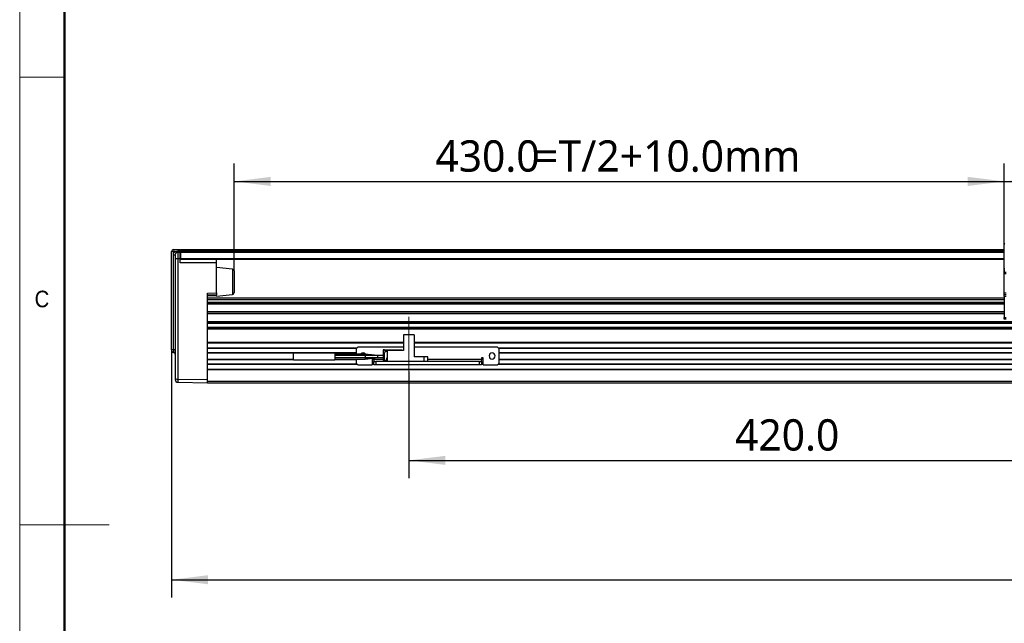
# Model space of a CAD drawing. Header units: millimetres. Extents: x 25 to 2075, y 25 to 1460.
# Tile 2 of 15: x 25 to 575, y 687 to 1025. Entities that reach past the tile are written whole.
import ezdxf

# ---------------------------------------------------------------- set-up
doc = ezdxf.new("R2010")
doc.units = ezdxf.units.MM
doc.header["$LTSCALE"] = 5
doc.linetypes.add('CENTER', pattern=[10.16, 6.35, -1.27, 1.27, -1.27])
doc.linetypes.add('CENTERX2', pattern=[20.32, 12.7, -2.54, 2.54, -2.54])
doc.layers.add('中心线', color=1, linetype='CENTER')
doc.layers.add('标注', color=7, linetype='Continuous')
doc.styles.add('SLDTEXTSTYLE1', font='GOTHIC.TTF', dxfattribs={"width": 0.913})
doc.styles.add('SLDTEXTSTYLE10', font='MSYH.TTC')
doc.dimstyles.new('SLDDIMSTYLE1', dxfattribs={"dimtxt": 17.5, "dimasz": 20.4, "dimexe": 0, "dimexo": 0.0625, "dimgap": 4.375, "dimtad": 2, "dimrnd": 1e-09, "dimzin": 4, "dimdsep": 46, "dimtxsty": 'SLDTEXTSTYLE10', "dimsah": 1, "dimcen": 0.09, "dimadec": 0, "dimazin": 1, "dimtfac": 1, "dimtofl": 0, "dimtmove": 0, "dimatfit": 3, "dimfxl": 0, "dimfrac": 2, "dimtolj": 1, "dimtzin": 12, "dimarcsym": 0})

# ---------------------------------------------------------------- blocks, each defined once
blk = doc.blocks.new('_D_6')
at = {"layer": '标注'}
for p, q in [((574.82, 883.56), (574.82, 944.28)), ((764.82, 883.56), (764.82, 944.28)), ((574.82, 934.28), (764.82, 934.28))]:
    blk.add_line(p, q, dxfattribs=at)
for points in [[(574.82, 934.28), (595.22, 931.74), (595.22, 936.82)], [(764.82, 934.28), (744.42, 936.82), (744.42, 931.74)]]:
    blk.add_solid(points, dxfattribs=at)
at = {"layer": '标注', "insert": (641.94, 957.24), "char_height": 17.5, "attachment_point": 1, "style": 'SLDTEXTSTYLE10'}
blk.add_mtext('190.0', dxfattribs=at)
blk = doc.blocks.new('_D_8')
at = {"layer": '标注'}
for p, q in [((109.82, 840.28), (109.82, 701.76)), ((1229.82, 840.28), (1229.82, 701.76)), ((109.82, 711.76), (1229.82, 711.76))]:
    blk.add_line(p, q, dxfattribs=at)
for points in [[(109.82, 711.76), (130.22, 709.22), (130.22, 714.3)], [(1229.82, 711.76), (1209.42, 714.3), (1209.42, 709.22)]]:
    blk.add_solid(points, dxfattribs=at)
at = {"layer": '标注', "insert": (635.62, 734.72), "char_height": 17.5, "attachment_point": 1, "style": 'SLDTEXTSTYLE10'}
blk.add_mtext('1120.0', dxfattribs=at)
blk = doc.blocks.new('_D_9')
at = {"layer": '标注'}
for p, q in [((144.82, 884.36), (144.82, 944.28)), ((574.82, 883.56), (574.82, 944.28)), ((144.82, 934.28), (574.82, 934.28))]:
    blk.add_line(p, q, dxfattribs=at)
for points in [[(144.82, 934.28), (165.22, 931.74), (165.22, 936.82)], [(574.82, 934.28), (554.42, 936.82), (554.42, 931.74)]]:
    blk.add_solid(points, dxfattribs=at)
at = {"layer": '标注', "char_height": 17.5, "attachment_point": 1, "style": 'SLDTEXTSTYLE10'}
for s, insert in [('430.0', (257.09, 957.24)), ('=T/2+10.0mm', (312.85, 957.24))]:
    blk.add_mtext(s, dxfattribs=dict(at, insert=insert))
blk = doc.blocks.new('_D_10')
at = {"layer": '标注'}
for p, q in [((662.32, 844.36), (662.32, 768.45)), ((242.32, 828.01), (242.32, 768.45)), ((242.32, 778.45), (662.32, 778.45))]:
    blk.add_line(p, q, dxfattribs=at)
for points in [[(242.32, 778.45), (262.72, 775.91), (262.72, 780.99)], [(662.32, 778.45), (641.92, 780.99), (641.92, 775.91)]]:
    blk.add_solid(points, dxfattribs=at)
at = {"layer": '标注', "insert": (424.44, 801.41), "char_height": 17.5, "attachment_point": 1, "style": 'SLDTEXTSTYLE10'}
blk.add_mtext('420.0', dxfattribs=at)

msp = doc.modelspace()

# ---------------------------------------------------------------- linework, layer by layer
at = {"color": 7, "linetype": 'Continuous', "lineweight": 18}
for p, q in [((25, 1460), (25, 25)), ((50, 1435), (50, 50)), ((25, 992.5), (50, 992.5)), ((25, 742.5), (75, 742.5))]:
    msp.add_line(p, q, dxfattribs=at)
at = {"color": 7, "linetype": 'Continuous', "lineweight": 50}
msp.add_line((50, 1435), (50, 50), dxfattribs=at)
at = {"color": 0, "linetype": 'Continuous', "lineweight": -3}
for p, q in [((110.8021012, 896.1975233), (114.5195833, 896.2624104)), ((114.5195833, 895.5124126), (114.5195833, 896.2624104)), ((115.0695553, 896.2624104), (574.8195818, 896.2624104)), ((115.0695553, 895.5124126), (115.0695553, 896.2624104)), ((574.8195818, 899.4624124), (575.1195794, 899.76241)), ((574.8195818, 885.3269846), (574.8195818, 899.4624124)), ((574.8195818, 899.4624124), (575.1195794, 899.4624124)), ((109.8195782, 840.2799399), (109.8195782, 895.1976703)), ((110.8021012, 895.1976703), (109.8195782, 895.1976703)), ((111.8028632, 895.2151419), (110.8021012, 895.1976703)), ((110.8021012, 840.2799399), (110.8021012, 895.1976703)), ((110.8370295, 893.2412372), (111.8195525, 893.2412372)), ((110.8370295, 840.2793308), (110.8370295, 893.2412372)), ((111.8028632, 895.2151419), (113.2972112, 895.4910741)), ((111.8195525, 891.2415386), (111.8195525, 824.4158463)), ((111.8195525, 891.2415386), (113.2933965, 891.2415386)), ((113.2933965, 894.7410093), (113.2892242, 894.6084262)), ((113.2933965, 894.7410093), (114.5195833, 894.7624074)), ((113.2933965, 891.2415386), (114.5195833, 891.2629442)), ((113.2933965, 891.2415386), (113.2933965, 823.7946205)), ((113.2972112, 895.4910741), (114.5195833, 895.5124126)), ((114.5195833, 894.7624074), (114.5195833, 895.5124126)), ((114.5195833, 891.2629442), (114.5195833, 894.7624074)), ((115.0695553, 893.2624118), (114.5195833, 893.2624118)), ((114.5195833, 892.6766248), (115.0695553, 892.6766248)), ((115.0695553, 891.3481937), (114.5195833, 891.3481937)), ((114.5195833, 888.7624101), (114.5195833, 891.2629442)), ((115.0695553, 890.7624067), (114.5195833, 890.7624067)), ((115.0695553, 894.7624074), (115.0695553, 895.5124126)), ((115.0695553, 895.5124126), (574.8195818, 895.5124126)), ((115.0695553, 894.7624074), (574.8195818, 894.7624074)), ((115.0695553, 891.2624077), (115.0695553, 894.7624074)), ((115.0695553, 891.0624118), (115.0695553, 891.2624077)), ((115.0695553, 891.2624077), (574.8195818, 891.2624077)), ((115.0695553, 890.7624067), (115.0695553, 891.0624118)), ((115.0695553, 891.0624118), (574.8195818, 891.0624118)), ((115.0695553, 890.7624067), (574.8195818, 890.7624067)), ((134.8195544, 888.7624101), (134.8195544, 890.7624067)), ((134.8195544, 888.7624101), (114.5195833, 888.7624101)), ((134.8195544, 871.9733388), (134.8195544, 888.7624101)), ((143.9190975, 885.3524582), (134.8195544, 886.2624125)), ((143.9190975, 885.3524582), (143.9190975, 871.1723604)), ((574.8195818, 884.797837), (574.8195818, 885.3269846)), ((144.8196044, 884.357422), (144.8196044, 872.1673967)), ((574.8195818, 883.7624111), (574.8195818, 884.797837)), ((575.1195794, 883.7624111), (574.8195818, 883.7624111)), ((574.8195818, 883.7624111), (574.8195818, 883.5624078)), ((574.8195818, 883.5624078), (575.8195838, 883.5624078)), ((574.8195818, 882.5624095), (574.8195818, 883.5624078)), ((575.8195838, 882.5624095), (574.8195818, 882.5624095)), ((574.8195818, 872.0624105), (574.8195818, 882.5624095)), ((109.8195782, 875.1025454), (109.7570529, 875.1025454)), ((129.8195591, 871.7626364), (134.8195544, 871.9733388)), ((129.8195591, 868.6709845), (129.8195591, 871.7626364)), ((129.8195591, 870.8481075), (134.8195544, 870.9353836)), ((134.8195544, 870.349686), (129.8195591, 870.2624099)), ((129.8195591, 869.2624116), (574.8195818, 869.2624116)), ((134.8195544, 871.9733388), (134.8195544, 870.9353836)), ((134.8195544, 870.2624099), (143.9190975, 871.1723604)), ((134.8195544, 870.349686), (134.8195544, 870.9353836)), ((134.8195544, 870.349686), (134.8195544, 870.2624099)), ((574.8195818, 872.0624105), (575.8195838, 872.0624105)), ((574.8195818, 871.0624085), (574.8195818, 872.0624105)), ((574.8195818, 871.0624085), (575.8195838, 871.0624085)), ((574.8195818, 870.0624102), (574.8195818, 871.0624085)), ((575.8195838, 870.0624102), (574.8195818, 870.0624102)), ((574.8195818, 870.0624102), (574.8195818, 858.2624079)), ((129.8195591, 868.2624095), (129.8195591, 868.6709845)), ((129.8195591, 866.8124111), (129.8195591, 868.2624095)), ((129.8195591, 868.2624095), (574.8195818, 868.2624095)), ((129.8195591, 866.8124111), (574.8195818, 866.8124111)), ((129.8195591, 860.3124091), (129.8195591, 866.8124111)), ((574.8195818, 865.9407267), (129.8195591, 865.9407267)), ((574.8195818, 865.756362), (129.8195591, 865.756362)), ((574.8195818, 861.3684581), (129.8195591, 861.3684581)), ((574.8195818, 861.1840897), (129.8195591, 861.1840897)), ((574.8195818, 860.3124091), (129.8195591, 860.3124091)), ((129.8195591, 856.0624079), (129.8195591, 860.3124091)), ((574.8195818, 858.2624079), (575.8195838, 858.2624079)), ((574.8195818, 857.2624096), (574.8195818, 858.2624079)), ((129.8195591, 856.0624079), (662.3195808, 856.0624079)), ((129.8195591, 856.0573154), (129.8195591, 856.0624079)), ((129.8195591, 855.3124101), (129.8195591, 856.0573154)), ((129.8195591, 855.0124088), (129.8195591, 855.3124101)), ((129.8195591, 855.3124101), (662.3195808, 855.3124101)), ((129.8195591, 855.3124101), (662.3195808, 855.3124101)), ((129.8195591, 852.8124088), (129.8195591, 855.0124088)), ((129.8195591, 855.0124088), (662.3195808, 855.0124088)), ((129.8195591, 852.3124096), (129.8195591, 852.8124088)), ((129.8195591, 852.8124088), (662.3195808, 852.8124088)), ((129.8195591, 852.3124096), (662.3195808, 852.3124096)), ((129.8195591, 852.0124101), (129.8195591, 852.3124096)), ((575.8195838, 857.2624096), (574.8195818, 857.2624096)), ((129.8195591, 844.3866738), (129.8195591, 852.0124101)), ((129.8195591, 852.0124101), (662.3195808, 852.0124101)), ((239.3195799, 848.6624093), (239.3195799, 839.7624095)), ((245.319592, 848.6624093), (239.3195799, 848.6624093)), ((245.319592, 848.6624093), (245.319592, 836.2624099)), ((129.8195591, 844.1745409), (129.8195591, 844.3866738)), ((129.8195591, 844.3866738), (239.3195799, 844.3866738)), ((129.8195591, 841.3502773), (129.8195591, 844.1745409)), ((129.8195591, 844.1745409), (239.3195799, 844.1745409)), ((129.8195591, 841.1381462), (129.8195591, 841.3502773)), ((129.8195591, 841.3502773), (213.407444, 841.3502773)), ((213.8195803, 841.7624098), (212.8195932, 840.7624097)), ((239.3195799, 841.7624098), (213.8195803, 841.7624098)), ((245.319592, 844.3866738), (662.3195808, 844.3866738)), ((245.319592, 844.1745409), (662.3373862, 844.1745409)), ((291.8195894, 841.7624098), (245.319592, 841.7624098)), ((292.8195765, 840.7624097), (291.8195894, 841.7624098)), ((292.2317257, 841.3502773), (1047.4074354, 841.3502773)), ((110.8021012, 840.2799399), (109.8195782, 840.2799399)), ((110.8370295, 840.2793308), (110.8021012, 840.2799399)), ((110.8021012, 838.7801697), (110.8370295, 838.7795606)), ((111.8195525, 840.2793308), (110.8370295, 840.2793308)), ((110.8401289, 838.8101713), (110.8370295, 838.7795606)), ((129.8195591, 838.7624094), (129.8195591, 841.1381462)), ((129.8195591, 841.1381462), (213.1953111, 841.1381462)), ((129.8195591, 838.4624099), (129.8195591, 838.7624094)), ((129.8195591, 838.7624094), (212.8195932, 838.7624094)), ((129.8195591, 838.4624099), (212.8195932, 838.4624099)), ((129.8195591, 835.0624091), (129.8195591, 838.4624099)), ((200.9208372, 838.2624102), (177.9183319, 838.2624102)), ((217.9208865, 837.7624092), (200.9183338, 837.7624092)), ((217.9208567, 836.9624096), (200.9183338, 836.9624096)), ((200.9183338, 835.8624096), (217.9208567, 835.8624096)), ((212.8195932, 840.7624097), (212.8195932, 837.7624092)), ((224.9195745, 836.962066), (217.9195752, 837.7623328)), ((224.9195745, 836.9623342), (217.9195752, 836.962215)), ((217.9195752, 836.0222805), (224.9195745, 835.9974346)), ((217.9195752, 835.0627407), (224.9195745, 835.8627374)), ((217.9195752, 835.8626033), (224.9195745, 835.8624841)), ((222.1973708, 835.8625307), (217.9195752, 835.2845426)), ((227.9195657, 836.9624096), (224.918293, 836.9624096)), ((224.918293, 835.8624096), (227.9195657, 835.8624096)), ((227.9195657, 840.2124097), (227.9195657, 838.6124087)), ((228.6195925, 840.2124097), (227.9195657, 840.2124097)), ((230.1195731, 839.6825803), (227.9195657, 838.412409)), ((227.9195657, 838.6124087), (228.2659879, 838.6124087)), ((227.9195657, 838.412409), (228.2659879, 838.6124087)), ((227.9195657, 838.412409), (227.9195657, 834.4124093)), ((228.6195925, 838.412409), (227.9195657, 838.412409)), ((228.6195925, 839.8124104), (228.6195925, 840.2124097)), ((230.1195731, 840.0249102), (228.6195925, 840.2124097)), ((230.1195731, 839.8124104), (228.6195925, 839.8124104)), ((228.6195925, 834.4124093), (228.6195925, 838.412409)), ((230.0195864, 835.8124097), (230.1195731, 835.8124097)), ((230.0195864, 834.4124093), (230.0195864, 835.8124097)), ((230.1195731, 840.2624087), (237.919586, 840.2624087)), ((230.1195731, 840.2624087), (230.1195731, 839.7624095)), ((230.1195731, 839.7624095), (230.1195731, 833.7624095)), ((239.3195799, 839.7624095), (230.1195731, 839.7624095)), ((238.4195795, 839.7624095), (237.919586, 840.2624087)), ((250.8195808, 836.2624099), (245.319592, 836.2624099)), ((250.8195808, 833.7624095), (250.8195808, 836.2624099)), ((252.8195849, 836.2624099), (250.8195808, 836.2624099)), ((252.8195849, 833.7624095), (252.8195849, 836.2624099)), ((283.8195732, 835.7624098), (282.8195861, 835.7624098)), ((282.8195861, 835.7624098), (282.8195861, 834.7624096)), ((283.8195732, 831.7624091), (283.8195732, 835.7624098)), ((292.4438587, 841.1381462), (1047.1953025, 841.1381462)), ((292.8195765, 832.7624093), (292.8195765, 840.7624097)), ((292.8195765, 838.7624094), (1046.8195846, 838.7624094)), ((292.8195765, 838.4624099), (1046.8195846, 838.4624099)), ((129.8195591, 835.0624091), (177.9195836, 835.0624091)), ((129.8195591, 834.7624096), (129.8195591, 835.0624091)), ((129.8195591, 832.3866756), (129.8195591, 834.7624096)), ((129.8195591, 834.7624096), (177.9195836, 834.7624096)), ((129.8195591, 832.1745436), (129.8195591, 832.3866756)), ((129.8195591, 832.3866756), (213.1953111, 832.3866756)), ((129.8195591, 829.3502781), (129.8195591, 832.1745436)), ((129.8195591, 832.1745436), (213.407444, 832.1745436)), ((177.9183319, 834.562409), (200.9208372, 834.562409)), ((200.9183338, 835.0624091), (217.9208269, 835.0624091)), ((200.9195855, 834.7624096), (212.8195932, 834.7624096)), ((212.8195932, 835.0624091), (212.8195932, 832.7624093)), ((212.8195932, 832.7624093), (213.8195803, 831.7624091)), ((213.8195803, 831.7624091), (221.8195668, 831.7624091)), ((221.8195668, 835.508453), (221.8195668, 831.7624091)), ((221.8195668, 835.0624091), (222.8195837, 835.0624091)), ((221.8195668, 834.7624096), (222.8195837, 834.7624096)), ((221.8195668, 832.3866756), (222.8195837, 832.3866756)), ((221.8195668, 832.1745436), (222.8195837, 832.1745436)), ((222.8195837, 834.7624096), (222.8195837, 835.6227384)), ((222.8195837, 834.7624096), (222.8195837, 833.7624095)), ((227.9195657, 834.7624096), (222.8195837, 834.7624096)), ((222.8195837, 831.7624091), (222.8195837, 833.7624095)), ((222.8195837, 833.7624095), (223.8195708, 833.7624095)), ((223.8195708, 831.7624091), (222.8195837, 831.7624091)), ((223.8195708, 833.7624095), (223.8195708, 831.7624091)), ((281.8195691, 833.7624095), (223.8195708, 833.7624095)), ((281.8195691, 831.7624091), (223.8195708, 831.7624091)), ((227.9195657, 834.4124093), (228.6195925, 834.4124093)), ((228.6195925, 834.4124093), (230.0195864, 834.4124093)), ((230.0195864, 835.112409), (230.1195731, 835.112409)), ((230.1195731, 834.7624096), (230.0195864, 834.7624096)), ((282.8195861, 834.7624096), (252.8195849, 834.7624096)), ((281.8195691, 831.7624091), (281.8195691, 833.7624095)), ((281.8195691, 833.7624095), (282.8195861, 833.7624095)), ((282.8195861, 831.7624091), (281.8195691, 831.7624091)), ((282.8195861, 835.0624091), (283.8195732, 835.0624091)), ((282.8195861, 833.7624095), (282.8195861, 834.7624096)), ((282.8195861, 834.7624096), (283.8195732, 834.7624096)), ((282.8195861, 833.7624095), (282.8195861, 831.7624091)), ((282.8195861, 832.3866756), (283.8195732, 832.3866756)), ((282.8195861, 832.1745436), (283.8195732, 832.1745436)), ((283.8195732, 831.7624091), (291.8195894, 831.7624091)), ((291.8195894, 831.7624091), (292.8195765, 832.7624093)), ((292.2317257, 832.1745436), (1047.4074354, 832.1745436)), ((292.4438587, 832.3866756), (1047.1953025, 832.3866756)), ((292.8195765, 835.0624091), (1011.919575, 835.0624091)), ((292.8195765, 834.7624096), (1011.919575, 834.7624096)), ((129.8195591, 829.3502781), (1209.819602, 829.3502781)), ((129.8195591, 829.1381461), (129.8195591, 829.3502781)), ((129.8195591, 829.1381461), (1209.819602, 829.1381461)), ((129.8195591, 822.7624094), (129.8195591, 829.1381461)), ((111.8195525, 824.4158463), (111.8195525, 823.5506466)), ((113.2933965, 823.7946205), (129.8195591, 823.6751343)), ((113.2933965, 823.7946205), (113.2933965, 822.0508751)), ((113.2933965, 822.0508751), (129.8195591, 821.7624096)), ((129.8195591, 822.7624094), (1209.819602, 822.7624094)), ((129.8195591, 821.7624093), (129.8195591, 822.7624094)), ((129.8195591, 821.7624093), (1209.819602, 821.7624093))]:
    msp.add_line(p, q, dxfattribs=at)
at = {"color": 0, "linetype": 'Continuous', "lineweight": -3, "flags": 128}
for points in [[(111.8195525, 893.2412372), (111.8477455, 893.5306625), (111.9242182, 893.7917085)], [(109.8195782, 839.7800171), (109.8383537, 839.5870676), (109.8926535, 839.4048487)]]:
    msp.add_lwpolyline(points, dxfattribs=at)
at = {"color": 0, "linetype": 'Continuous', "lineweight": -3}
for centre, radius, start, end in [((110.8195806, 895.1976735), 1, 90.999997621, 180), ((125.2153894, 895.6975968), 14.4219557, 178.013485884, 181.986514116), ((97.7862223, 884.0107797), 17.9444686, 35.478023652, 38.637492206), ((113.3195806, 893.241235), 1.5, 91, 120.857506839), ((103.6626945, 895.1650315), 9.6400319, 357.478999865, 1.938212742), ((143.8195806, 884.357422), 1, 0, 84.289406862), ((575.1195806, 885.0624093), 0.4, 90, 138.590377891), ((575.1195806, 885.0624093), 0.4, 221.409622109, 270), ((143.8195806, 872.1673971), 1, 275.710593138, 0), ((110.8195806, 839.780017), 1, 240.945840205, 269), ((110.8195806, 837.7797123), 1, 45.603706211, 89), ((110.8195806, 837.7797123), 1, 0, 41.633935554), ((216.8195806, 836.7624094), 1.7, 35.618657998, 143.968120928), ((288.8195806, 836.7624094), 1.7, 0, 180), ((288.8195806, 836.7624094), 1.7, 180, 0), ((113.3195806, 823.5506466), 1.5, 180, 269)]:
    msp.add_arc(centre, radius, start, end, dxfattribs=at)
msp.add_ellipse((113.3195806, 824.4158463), major_axis=(1.5, 0), ratio=0.4142135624, start_param=3.1415926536, end_param=4.6949356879, dxfattribs=at)
for points, knots in [([(110.8370295, 893.2412372), (110.849156, 893.428447), (110.8737297, 893.8078187), (111.0739811, 894.3485404), (111.3780091, 894.8384979), (111.6624798, 895.0906884), (111.8028632, 895.2151419)], [0, 0, 0, 0, 0.2467278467, 0.4999821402, 0.7532463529, 1, 1, 1, 1]), ([(111.8195525, 893.2412372), (111.8195525, 893.2143814), (111.8195525, 893.1729248), (111.8195525, 892.9239948), (111.8195525, 892.6656633), (111.8195525, 892.3474424), (111.8195525, 891.8814188), (111.8195525, 891.4930245), (111.8195525, 891.2415386)], [0, 0, 0, 0, 0.2394565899, 0.3696434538, 0.4999992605, 0.6301840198, 0.7605436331, 1, 1, 1, 1]), ([(113.2888069, 894.6718828), (113.1510468, 894.6690348), (112.8672706, 894.663168), (112.4657944, 894.4847633), (112.1209792, 894.1899325), (111.9857591, 893.91426), (111.918973, 893.7781037)], [0, 0, 0, 0, 0.23841502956, 0.49111825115, 0.74866014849, 1, 1, 1, 1]), ([(113.2892242, 894.6084262), (113.2876663, 894.5762424), (113.2830081, 894.4800147), (113.2809414, 893.7632805), (113.2838146, 892.6197685), (113.2902025, 891.7009525), (113.2933965, 891.2415386)], [0, 0, 0, 0, 0.1434747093, 0.4289807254, 0.7144867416, 1, 1, 1, 1]), ([(109.8195782, 840.2799399), (109.8195782, 840.2170698), (109.8195782, 840.119602), (109.8195782, 840.0031431), (109.8195782, 839.923389), (109.8195782, 839.8591309), (109.8195782, 839.7970414), (109.8195782, 839.7867255), (109.8195782, 839.7800171)], [0, 0, 0, 0, 0.2394579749, 0.3712324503, 0.5000013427, 0.6317692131, 0.7605420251, 1, 1, 1, 1]), ([(109.888362, 839.4156055), (109.9332011, 839.3254408), (110.0237991, 839.1432618), (110.2528608, 838.9460173), (110.5186464, 838.8240763), (110.7076014, 838.8153687), (110.7990017, 838.8111566)], [0, 0, 0, 0, 0.25316297, 0.5115192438, 0.7637146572, 1, 1, 1, 1]), ([(110.8021012, 840.2799399), (110.8000576, 840.0834363), (110.7959704, 839.69043), (110.7940801, 839.1947329), (110.7959704, 838.8479014), (110.8000576, 838.802747), (110.8021012, 838.7801697)], [0, 0, 0, 0, 0.2500005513, 0.5000000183, 0.7499988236, 1, 1, 1, 1]), ([(110.8370295, 840.2793308), (110.8381483, 840.1770693), (110.8403565, 839.9752445), (110.8431515, 839.600285), (110.8450096, 839.1893129), (110.8429919, 838.9265291), (110.8412593, 838.8205063), (110.8401489, 838.8103535), (110.8401289, 838.8101713)], [0, 0, 0, 0, 0.1495980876, 0.295249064, 0.5734643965, 0.8516898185, 0.9973391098, 1, 1, 1, 1]), ([(110.8401289, 838.8104377), (110.9323229, 838.7965353), (111.123649, 838.7676842), (111.3916404, 838.6250649), (111.6215568, 838.4111842), (111.7097578, 838.2278762), (111.7538085, 838.1363259)], [0, 0, 0, 0, 0.23238218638, 0.48225274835, 0.74141910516, 1, 1, 1, 1]), ([(177.9195836, 836.4124096), (177.9195836, 836.6548284), (177.9195836, 837.139667), (177.9195836, 837.7511715), (177.9195836, 838.1789843), (177.9195836, 838.2346016), (177.9195836, 838.2624102)], [0, 0, 0, 0, 0.250000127, 0.5000012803, 0.7500008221, 1, 1, 1, 1]), ([(177.9195836, 834.562409), (177.9195836, 834.5902177), (177.9195836, 834.6458349), (177.9195836, 835.0736477), (177.9195836, 835.6851522), (177.9195836, 836.1699908), (177.9195836, 836.4124096)], [0, 0, 0, 0, 0.2499991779, 0.4999987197, 0.749999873, 1, 1, 1, 1]), ([(200.9195855, 838.2624102), (200.9195855, 838.2346016), (200.9195855, 838.1789843), (200.9195855, 837.7511715), (200.9195855, 837.139667), (200.9195855, 836.6548284), (200.9195855, 836.4124096)], [0, 0, 0, 0, 0.2499991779, 0.4999987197, 0.749999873, 1, 1, 1, 1]), ([(200.9195855, 836.4124096), (200.9195855, 836.1699908), (200.9195855, 835.6851522), (200.9195855, 835.0736477), (200.9195855, 834.6458349), (200.9195855, 834.5902177), (200.9195855, 834.562409)], [0, 0, 0, 0, 0.250000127, 0.5000012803, 0.7500008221, 1, 1, 1, 1]), ([(217.9195752, 837.7568185), (217.9195752, 837.7578784), (217.9195752, 837.7610432), (217.9195752, 837.7179223), (217.9195752, 837.633937), (217.9195752, 837.5135518), (217.9195752, 837.3694059), (217.9195752, 837.2647414), (217.9195752, 837.2124092)], [0, 0, 0, 0, 0.0915001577, 0.2731983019, 0.4548975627, 0.6366016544, 0.8183008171, 1, 1, 1, 1]), ([(217.9195752, 837.2124092), (217.9195752, 837.1730527), (217.9195752, 837.0943392), (217.9195752, 836.9820254), (217.9195752, 836.8789154), (217.9195752, 836.8237801), (217.9195752, 836.7962123)], [0, 0, 0, 0, 0.2499963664, 0.499995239, 0.7499970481, 1, 1, 1, 1]), ([(217.9195752, 836.9624096), (217.9195752, 836.9577724), (217.9195752, 836.9484978), (217.9195752, 836.8755785), (217.9195752, 836.7660562), (217.9195752, 836.6251389), (217.9195752, 836.4659162), (217.9195752, 836.3026597), (217.9195752, 836.1464783), (217.9195752, 836.0636797), (217.9195752, 836.0222805)], [0, 0, 0, 0, 0.1249974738, 0.2499987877, 0.3749974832, 0.5000001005, 0.6249990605, 0.7499997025, 0.8749999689, 1, 1, 1, 1]), ([(224.9195745, 836.4124096), (224.9195745, 836.4648201), (224.9195745, 836.5696417), (224.9195745, 836.7139546), (224.9195745, 836.8344276), (224.9195745, 836.9183108), (224.9195745, 836.961203), (224.9195745, 836.9578973), (224.9195745, 836.9568021)], [0, 0, 0, 0, 0.1819694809, 0.3639414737, 0.5459098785, 0.7278805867, 0.9098486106, 1, 1, 1, 1]), ([(224.9195745, 835.9974346), (224.9195745, 836.0249809), (224.9195745, 836.0800732), (224.9195745, 836.182892), (224.9195745, 836.2948072), (224.9195745, 836.3732088), (224.9195745, 836.4124096)], [0, 0, 0, 0, 0.24999996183, 0.49999895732, 0.749999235, 1, 1, 1, 1]), ([(224.9195745, 835.8680162), (224.9195745, 835.8670044), (224.9195745, 835.8639875), (224.9195745, 835.9054333), (224.9195745, 835.9667677), (224.9195745, 835.9974346)], [0, 0, 0, 0, 0.2014674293, 0.6007369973, 1, 1, 1, 1]), ([(217.9195752, 835.6124091), (217.9195752, 835.5534002), (217.9195752, 835.4353811), (217.9195752, 835.3348225), (217.9195752, 835.2845426)], [0, 0, 0, 0, 0.4999942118, 1, 1, 1, 1]), ([(217.9195752, 835.2845426), (217.9195752, 835.2418676), (217.9195752, 835.1565164), (217.9195752, 835.0797479), (217.9195752, 835.0699875), (217.9195752, 835.0654098)], [0, 0, 0, 0, 0.3468208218, 0.6936523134, 1, 1, 1, 1])]:
    msp.add_open_spline(points, degree=3, knots=knots, dxfattribs=at)
at = {"layer": '中心线', "color": 7, "linetype": 'CENTERX2', "lineweight": 18}
msp.add_line((242.3195806, 858.6624094), (242.3195806, 828.0124094), dxfattribs=at)

# ---------------------------------------------------------------- texts
at = {"color": 7, "linetype": 'Continuous', "lineweight": 0, "insert": (33.3333333, 873.231533), "char_height": 9.2604167, "attachment_point": 1, "style": 'SLDTEXTSTYLE1'}
msp.add_mtext('C', dxfattribs=at)

# ---------------------------------------------------------------- dimensions: what is measured, and where the dimension line sits
at = {"layer": '标注'}
dim = msp.add_linear_dim(base=(574.8195806, 934.2775715), p1=(144.8195806, 884.357422), p2=(574.8195806, 883.5624093), text='<>=T/2+10.0mm', dimstyle='SLDDIMSTYLE1', dxfattribs=at)
dim.commit()
dim.dimension.update_dxf_attribs({"geometry": '_D_9', "text_midpoint": (359.8195806, 934.2775715), "dimtype": 160})
for base, p1, p2, picture, middle in [((764.8195806, 934.2775715), (574.8195806, 883.5624093), (764.8195806, 883.5624093), '_D_6', (669.8195806, 934.2775715)), ((662.3195806, 778.4503844), (242.3195806, 828.0124094), (662.3195806, 844.3624093), '_D_10', (452.3195806, 778.4503844)), ((1229.8195806, 711.7623065), (109.8195806, 840.2799408), (1229.8195806, 840.2799408), '_D_8', (669.8195806, 711.7623065))]:
    dim = msp.add_linear_dim(base=base, p1=p1, p2=p2, dimstyle='SLDDIMSTYLE1', dxfattribs=at)
    dim.commit()
    dim.dimension.update_dxf_attribs({"geometry": picture, "text_midpoint": middle, "dimtype": 160})

doc.saveas('drawing.dxf')
